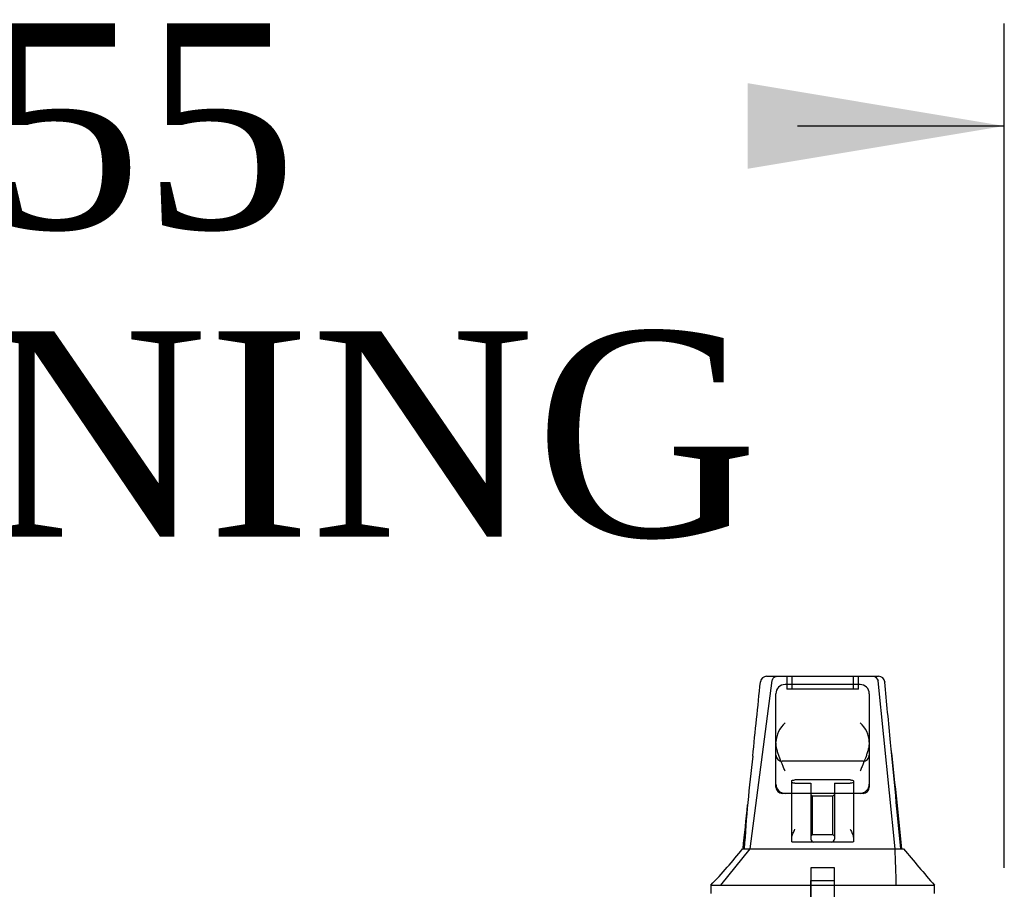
# Model space of a CAD drawing. Header units: inches. Extents: x 1 to 359, y -2 to 239.
# Tile 26 of 99: x 111 to 121, y 43 to 51. Entities that reach past the tile are written whole.
import ezdxf
from ezdxf.enums import TextEntityAlignment as Align
from ezdxf.lldxf.tags import DXFTag

# ---------------------------------------------------------------- set-up
doc = ezdxf.new("R2010")
doc.units = ezdxf.units.IN
doc.header["$MEASUREMENT"] = 0
for name, color, linetype in [('Default', 7, 'Continuous'), ('HAN13068', 7, 'Continuous'), ('HAN13068_SCREW', 7, 'Continuous')]:
    doc.layers.add(name, color=color, linetype=linetype)
doc.styles.add('SEACAD_Times_New_Roman', font='times.ttf')
tags = doc.linetypes.add('HIDDEN2', pattern=[0.1875, 0.125, -0.0625]).pattern_tags.tags
tags[6:7] = [DXFTag(74, 4), DXFTag(75, 0), DXFTag(340, '0'), DXFTag(46, 0.0), DXFTag(50, 0.0), DXFTag(44, 0.0), DXFTag(45, 0.0)]
tags[4:5] = [DXFTag(74, 4), DXFTag(75, 0), DXFTag(340, '0'), DXFTag(46, 0.0), DXFTag(50, 0.0), DXFTag(44, 0.0), DXFTag(45, 0.0)]
doc.dimstyles.new('HAMMOND_(STH_-_540x360)', dxfattribs={"dimtxt": 2, "dimasz": 2.5, "dimexe": 1, "dimexo": 1, "dimgap": 0.5, "dimtad": 0, "dimtih": 1, "dimtoh": 1, "dimzin": 0, "dimdsep": 46, "dimtxsty": 'SEACAD_Times_New_Roman', "dimblk1": '_SE_FILLED', "dimblk2": '_SE_FILLED', "dimsah": 1, "dimcen": 1, "dimadec": 0, "dimazin": 0, "dimtfac": 0.8, "dimtofl": 0, "dimtmove": 0, "dimatfit": 3, "dimfxl": 1, "dimtolj": 1, "dimtzin": 0, "dimarcsym": 0})

# ---------------------------------------------------------------- blocks, each defined once
blk = doc.blocks.new('SE2')
at = {"layer": 'HAN13068', "color": 7, "linetype": 'Continuous'}
for p, q in [((118.4245, 44.6576), (119.5159, 44.6576)), ((118.3646, 44.6023), (118.3648, 44.6039)), ((119.3354, 44.5776), (118.6054, 44.5776)), ((119.5756, 44.6035), (119.5758, 44.6015)), ((118.5154, 44.015), (118.5154, 44.4876)), ((119.4254, 44.4876), (119.4254, 44.015)), ((118.5154, 43.6076), (118.5154, 44.015)), ((119.4254, 44.015), (119.4254, 43.6076)), ((118.5154, 43.5776), (118.5154, 43.6076)), ((119.4254, 43.6076), (119.4254, 43.5776)), ((118.6054, 43.5176), (118.5754, 43.5176)), ((119.3354, 43.5176), (118.6054, 43.5176)), ((118.6704, 43.0863), (118.6704, 43.5176)), ((119.2704, 43.5176), (119.2704, 43.0863)), ((119.3654, 43.5176), (119.3354, 43.5176)), ((118.6704, 43.0462), (118.6704, 43.0863)), ((118.8854, 43.0426), (118.7004, 43.0426)), ((119.0554, 43.0426), (118.8854, 43.0426)), ((119.2404, 43.0426), (119.0554, 43.0426)), ((119.2704, 43.0863), (119.2704, 43.0462)), ((118.1913, 42.9776), (118.3911, 42.9776)), ((118.3911, 42.9776), (118.5037, 42.9776)), ((118.5037, 42.9776), (118.7116, 42.9776)), ((118.7116, 42.9776), (118.7796, 42.9776)), ((118.7796, 42.9776), (118.8709, 42.9776)), ((118.8709, 42.9776), (118.9112, 42.9776)), ((118.9112, 42.9776), (119.0297, 42.9776)), ((119.0297, 42.9776), (119.3273, 42.9776)), ((119.3273, 42.9776), (119.4372, 42.9776)), ((119.4372, 42.9776), (119.7603, 42.9776)), ((117.8805, 42.6255), (117.8805, 42.5426)), ((117.8805, 42.6226), (118.232, 42.6226)), ((118.232, 42.6226), (118.4648, 42.6226)), ((118.4648, 42.6226), (118.9112, 42.6226)), ((118.9112, 42.6226), (119.0297, 42.6226)), ((119.0297, 42.6226), (119.0808, 42.6226)), ((119.0808, 42.6226), (119.229, 42.6226)), ((119.229, 42.6226), (119.7088, 42.6226)), ((119.7088, 42.6226), (120.0602, 42.6226)), ((120.0603, 42.5426), (120.0603, 42.6255))]:
    blk.add_line(p, q, dxfattribs=at)
at = {"layer": 'HAN13068', "color": 7, "linetype": 'HIDDEN2'}
for p, q in [((118.6204, 44.6576), (118.6204, 44.5326)), ((118.6704, 44.6576), (118.6704, 44.5326)), ((119.2704, 44.5326), (119.2704, 44.6576)), ((119.3204, 44.5326), (119.3204, 44.6576)), ((118.2631, 42.9776), (118.4786, 44.6156)), ((119.3204, 44.5326), (118.6204, 44.5326)), ((119.6777, 42.9776), (119.5136, 44.613)), ((119.3654, 43.8309), (118.5754, 43.8309)), ((118.6704, 43.5176), (118.6704, 43.6405)), ((119.2404, 43.6479), (118.7004, 43.6479)), ((118.7004, 43.6161), (118.8554, 43.6161)), ((118.8554, 43.6161), (118.8554, 43.0726)), ((119.0854, 43.6161), (119.2404, 43.6161)), ((119.0854, 43.6161), (119.0854, 43.0726)), ((119.2704, 43.6405), (119.2704, 43.5176)), ((118.8704, 43.4914), (118.8554, 43.5064)), ((118.8704, 43.1164), (118.8704, 43.4914)), ((119.0704, 43.4914), (118.8704, 43.4914)), ((119.0854, 43.5064), (119.0704, 43.4914)), ((119.0704, 43.1164), (119.0704, 43.4914)), ((118.8554, 43.1014), (118.8704, 43.1164)), ((118.8704, 43.1164), (119.0704, 43.1164)), ((119.0704, 43.1164), (119.0854, 43.1014)), ((117.9796, 42.6226), (118.2631, 42.9776)), ((118.8539, 42.6676), (119.0869, 42.6676)), ((118.8539, 42.6676), (118.8539, 42.4176)), ((119.0869, 42.4176), (119.0869, 42.6676))]:
    blk.add_line(p, q, dxfattribs=at)
at = {"layer": 'HAN13068', "color": 7, "linetype": 'Continuous'}
for centre, radius, start, end in [((118.4245, 44.5976), 0.06, 89.99247, 174.0071), ((119.5159, 44.5976), 0.06, 5.57576, 90.00893), ((118.6054, 44.4876), 0.09, 90, 180), ((119.3354, 44.4876), 0.09, 0, 90), ((118.7746, 44.0066), 0.2593, 130.71494, 177.90194), ((119.1663, 44.0066), 0.2593, 2.09806, 49.28506), ((118.5565, 44.015), 0.0411, 178.34643, 179.99744), ((119.3843, 44.015), 0.0411, 0.00256, 1.65357), ((57.716, 36.9331), 62.3201, 5.565912, 6.521593), ((134.1055, 41.9803), 15.9299, 173.14764, 176.4108), ((118.6054, 43.6076), 0.09, 180, 270), ((118.5754, 43.5776), 0.06, 180, 270), ((119.3354, 43.6076), 0.09, 270, 0), ((119.3654, 43.5776), 0.06, 270, 0), ((114.0886, 46.2548), 5.2509, 316.23343, 321.38274), ((132.1761, 53.1669), 16.0617, 219.37458, 221.03271)]:
    blk.add_arc(centre, radius, start, end, dxfattribs=at)
at = {"layer": 'HAN13068', "color": 7, "linetype": 'HIDDEN2'}
for centre, radius, start, end in [((119.4593, 44.6022), 0.0554, 11.17075, 87.86904), ((118.5754, 43.8909), 0.06, 180, 270), ((119.3654, 43.8909), 0.06, 270, 0), ((118.8854, 43.0726), 0.03, 180, 270), ((119.0554, 43.0726), 0.03, 270, 0)]:
    blk.add_arc(centre, radius, start, end, dxfattribs=at)
for points, knots in [([(118.4786, 44.6156), (118.4816, 44.6276), (118.4878, 44.6385), (118.5042, 44.6534), (118.5143, 44.6576), (118.5244, 44.6576)], [0, 0, 0, 0, 0.5, 0.5, 1, 1, 1, 1]), ([(118.6704, 43.6405), (118.6704, 43.6415), (118.6712, 43.6425), (118.6741, 43.6442), (118.6763, 43.6451), (118.6845, 43.6471), (118.6924, 43.6479), (118.7004, 43.6479)], [0, 0, 0, 0, 0.25, 0.25, 0.5, 0.5, 1, 1, 1, 1]), ([(118.7004, 43.6161), (118.6964, 43.6161), (118.6924, 43.6163), (118.6851, 43.6171), (118.6818, 43.6177), (118.6736, 43.6199), (118.6704, 43.6219), (118.6704, 43.624)], [0, 0, 0, 0, 0.25, 0.25, 0.5, 0.5, 1, 1, 1, 1]), ([(119.2404, 43.6479), (119.2444, 43.6479), (119.2484, 43.6477), (119.2557, 43.647), (119.259, 43.6464), (119.2673, 43.6444), (119.2704, 43.6425), (119.2704, 43.6405)], [0, 0, 0, 0, 0.25, 0.25, 0.5, 0.5, 1, 1, 1, 1]), ([(119.2704, 43.624), (119.2704, 43.623), (119.2697, 43.622), (119.2667, 43.6201), (119.2646, 43.6192), (119.2563, 43.617), (119.2485, 43.6161), (119.2404, 43.6161)], [0, 0, 0, 0, 0.25, 0.25, 0.5, 0.5, 1, 1, 1, 1])]:
    blk.add_open_spline(points, degree=3, knots=knots, dxfattribs=at)
at = {"layer": 'HAN13068', "color": 7, "linetype": 'Continuous'}
for points in [[(118.2894, 43.8809), (118.3145, 44.1214), (118.3396, 44.3618), (118.3646, 44.6023)], [(119.6329, 44.0113), (119.6138, 44.208), (119.5948, 44.4047), (119.5758, 44.6015)], [(118.1951, 42.9776), (118.21, 43.1204), (118.2249, 43.2632), (118.2398, 43.406)]]:
    blk.add_open_spline(points, degree=3, dxfattribs=at)
for points, knots in [([(118.6054, 43.7325), (118.6003, 43.7446), (118.5951, 43.7569), (118.5848, 43.7812), (118.5798, 43.7934), (118.5649, 43.8298), (118.5555, 43.8537), (118.5429, 43.8893), (118.5389, 43.9011), (118.5315, 43.9247), (118.5282, 43.9366), (118.5196, 43.9716), (118.5157, 43.9942), (118.5154, 44.0161)], [0, 0, 0, 0, 0.125, 0.125, 0.25, 0.25, 0.5, 0.5, 0.625, 0.625, 0.75, 0.75, 1, 1, 1, 1]), ([(119.4254, 44.0161), (119.4251, 43.9942), (119.4212, 43.9716), (119.4127, 43.9366), (119.4093, 43.9247), (119.402, 43.9011), (119.398, 43.8893), (119.3853, 43.8537), (119.3759, 43.8298), (119.3611, 43.7934), (119.356, 43.7812), (119.3458, 43.7569), (119.3406, 43.7446), (119.3354, 43.7325)], [0, 0, 0, 0, 0.25, 0.25, 0.375, 0.375, 0.5, 0.5, 0.75, 0.75, 0.875, 0.875, 1, 1, 1, 1]), ([(118.6704, 43.0863), (118.6704, 43.0924), (118.6717, 43.0987), (118.6755, 43.112), (118.678, 43.1187), (118.6865, 43.1393), (118.6935, 43.1535), (118.7004, 43.1676)], [0, 0, 0, 0, 0.25, 0.25, 0.5, 0.5, 1, 1, 1, 1]), ([(119.2404, 43.1676), (119.2473, 43.1535), (119.2543, 43.1393), (119.2628, 43.1187), (119.2653, 43.112), (119.2692, 43.0987), (119.2704, 43.0924), (119.2704, 43.0863)], [0, 0, 0, 0, 0.5, 0.5, 0.75, 0.75, 1, 1, 1, 1]), ([(118.7004, 43.0426), (118.6964, 43.0426), (118.6925, 43.0426), (118.6852, 43.0426), (118.6819, 43.0427), (118.6764, 43.0431), (118.6741, 43.0434), (118.6712, 43.0445), (118.6704, 43.0453), (118.6704, 43.0462)], [0, 0, 0, 0, 0.25, 0.25, 0.5, 0.5, 0.75, 0.75, 1, 1, 1, 1]), ([(119.2704, 43.0462), (119.2704, 43.0453), (119.2697, 43.0445), (119.2667, 43.0434), (119.2645, 43.0431), (119.2562, 43.0425), (119.2484, 43.0426), (119.2404, 43.0426)], [0, 0, 0, 0, 0.25, 0.25, 0.5, 0.5, 1, 1, 1, 1])]:
    blk.add_open_spline(points, degree=3, knots=knots, dxfattribs=at)
at = {"layer": 'HAN13068', "color": 7, "linetype": 'HIDDEN2'}
for points in [[(119.7327, 42.9776), (119.6994, 43.3221), (119.6661, 43.6667), (119.6329, 44.0113)], [(119.689, 42.6226), (119.6852, 42.7409), (119.6815, 42.8592), (119.6777, 42.9776)]]:
    blk.add_open_spline(points, degree=3, dxfattribs=at)
at = {"layer": 'HAN13068_SCREW', "color": 7, "linetype": 'HIDDEN2'}
for p, q in [((119.0864, 42.7926), (118.8544, 42.7926)), ((118.8544, 42.7926), (118.8544, 42.4176)), ((119.0864, 42.4176), (119.0864, 42.7926))]:
    blk.add_line(p, q, dxfattribs=at)
blk = doc.blocks.new('DMBLK13')
at = {"layer": 'Default', "linetype": 'Continuous', "transparency": 16777216}
for points in [[(102.6904, 50.4365), (100.1904, 50.0198), (102.6904, 49.6032)], [(118.2414, 50.4365), (118.2414, 49.6032), (120.7414, 50.0198)]]:
    blk.add_hatch(color=7, dxfattribs=at).paths.add_polyline_path(points)
at = {"layer": 'Default', "color": 7, "linetype": 'Continuous', "transparency": 16777216}
for p, q in [((100.1904, 42.8866), (100.1904, 51.0198)), ((120.7414, 42.7916), (120.7414, 51.0198)), ((100.1904, 50.0198), (102.2067, 50.0198)), ((118.7252, 50.0198), (120.7414, 50.0198))]:
    blk.add_line(p, q, dxfattribs=at)
at = {"layer": 'Default', "color": 7, "linetype": 'Continuous', "transparency": 16777216, "style": 'SEACAD_Times_New_Roman'}
for s, p in [('20.55', (107.0536, 51.0198)), ('OPENNING', (102.9067, 48.0198))]:
    blk.add_text(s, height=2, dxfattribs=at).set_placement(p, align=Align.TOP_LEFT)
blk = doc.blocks.new('_SE_FILLED')
at = {"color": 0}
blk.add_line((0, 0), (-1, 0), dxfattribs=at)
blk.add_solid([(0, 0), (-1, -0.1665), (-1, 0.1665), (0, 0)], dxfattribs=at)

msp = doc.modelspace()

# ---------------------------------------------------------------- block references
at = {"layer": 'Default'}
msp.add_blockref('SE2', (0, 0), dxfattribs=at)

# ---------------------------------------------------------------- dimensions: what is measured, and where the dimension line sits
at = {"layer": 'Default', "color": 7, "linetype": 'Continuous'}
dim = msp.add_linear_dim(base=(100.1904, 50.0198), p1=(100.1904, 41.8866), p2=(120.7414, 41.7916), angle=359.73514, text='\\A1;<>\\POPENNING', dimstyle='HAMMOND_(STH_-_540x360)', dxfattribs=at)
dim.commit()
dim.dimension.update_dxf_attribs({"geometry": 'DMBLK13', "text_midpoint": (110.4659, 50.0198), "dimtype": 161})

doc.saveas('drawing.dxf')
